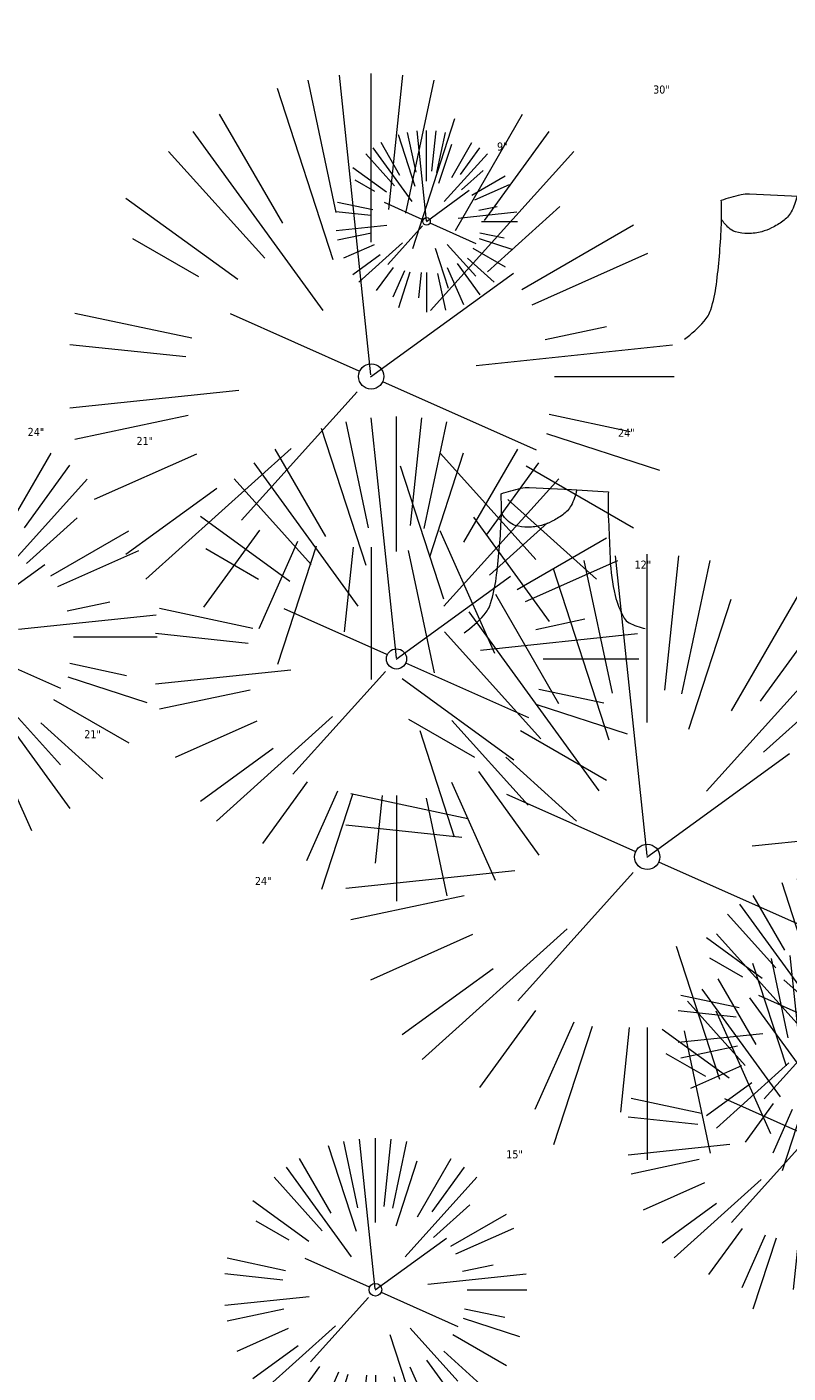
# Model space of a CAD drawing. Header units: feet. Extents: x 1133447 to 1140710, y 647622 to 649877.
# Tile 27 of 84: x 1134618 to 1134656, y 648816 to 648883. Entities that reach past the tile are written whole.
import ezdxf
from ezdxf import colors
from ezdxf.entities.mleader import LeaderData, LeaderLine
from ezdxf.math import Vec2, Vec3

# ---------------------------------------------------------------- set-up
doc = ezdxf.new("R2010")
doc.units = ezdxf.units.FT
doc.header["$MEASUREMENT"] = 0
for name, color, linetype in [('C-PRKG-ASPH', 8, 'Continuous'), ('C-PRKG-GRVL', 8, 'Continuous'), ('G-XREF', 7, 'Continuous')]:
    doc.layers.add(name, color=color, linetype=linetype)
doc.layers.add('V-ANNO-TEXT', color=7, linetype='Continuous', lineweight=13, plot=False)
doc.layers.add('V-SITE-VEGE', color=8, linetype='Continuous', lineweight=18)
doc.layers.add('V-SITE-VEGE-TEXT', color=8, linetype='Continuous', lineweight=18)
doc.styles.add('SEI-Dim & Leader', font='tahoma.ttf')
pattern_1 = [(115, (0, 0), (-1.132884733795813, -0.5282728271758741), [])]

# ---------------------------------------------------------------- blocks, each defined once
blk = doc.blocks.new('V-SITE-VEGE-Stump')
for points in [[(-0.122905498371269, -0.01429599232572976, 0.05261256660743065), (-0.09863241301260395, 0.007697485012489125, 0.1061947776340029), (-0.09053039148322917, 0.02191696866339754, 0.04486152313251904), (-0.08374707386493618, 0.05273626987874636, 0.02007395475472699), (-0.07764030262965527, 0.1228815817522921, 0.01167487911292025), (-0.07732468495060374, 0.1363966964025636, 0.007866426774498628), (-0.07764030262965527, 0.1564565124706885)], [(-0.07764030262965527, 0.1564565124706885, -0.02766804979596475), (-0.05341885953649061, 0.1633605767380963, -0.0679781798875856), (-0.04316680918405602, 0.1642506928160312), (0.008593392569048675, 0.1616126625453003), (0.05395851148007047, 0.1590945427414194)], [(0.01506844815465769, 0.161253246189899, -0.08286378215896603), (0.008147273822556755, 0.1419669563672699, -0.1113242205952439), (-0.002098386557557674, 0.130555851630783, -0.03931328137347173), (-0.01592715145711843, 0.1222882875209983, -0.04919659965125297), (-0.02797848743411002, 0.1177254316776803, -0.06600187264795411), (-0.0446681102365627, 0.1155126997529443, -0.07018691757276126), (-0.06035359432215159, 0.1177254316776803, -0.1148593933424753), (-0.06850904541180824, 0.1222766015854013, -0.0759377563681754), (-0.07734269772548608, 0.1331671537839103)], [(0.05395851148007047, 0.1590945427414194, 0.004334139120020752), (0.05376627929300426, 0.1369184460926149, 0.00834373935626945), (0.05395851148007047, 0.1253997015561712), (0.05605689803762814, 0.07623641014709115, 0.04625247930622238), (0.06241632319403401, 0.03170819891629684, 0.06962485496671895), (0.07334360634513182, 0.00381048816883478, 0.1497246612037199), (0.07941695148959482, -0.001975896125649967, 0.05852299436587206), (0.09922370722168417, -0.009139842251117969)]]:
    blk.add_lwpolyline(points, format="xyb")
blk = doc.blocks.new('V-SITE-VEGE-Coniferious Tree 2')
at = {"color": 0, "linetype": 'ByBlock'}
for p, q in [((-0.0574950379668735, 0.2703678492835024), (-0.1039851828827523, 0.4890788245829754)), ((-0.0003172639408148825, 0.0025937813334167), (-0.05229705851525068, 0.4972664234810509)), ((-3.601054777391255e-05, 0.2219193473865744), (-3.601054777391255e-05, 0.5000060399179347)), ((0.02890183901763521, 0.2753366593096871), (0.05222503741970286, 0.4972664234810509)), ((0.0571938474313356, 0.2692740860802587), (0.1039131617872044, 0.4890788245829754)), ((-0.06264093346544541, 0.1926377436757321), (-0.1545378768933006, 0.4755369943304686)), ((-0.1460065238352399, 0.2528363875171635), (-0.2500390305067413, 0.4330260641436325)), ((0.06850648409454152, 0.2109817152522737), (0.1382469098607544, 0.425630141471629)), ((0.139142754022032, 0.2410654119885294), (0.2499670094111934, 0.4330260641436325)), ((-0.07913071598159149, 0.1088658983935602), (-0.2939353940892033, 0.4045257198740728)), ((0.1868724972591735, 0.2572635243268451), (0.2938633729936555, 0.4045257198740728)), ((-0.1756943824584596, 0.1950752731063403), (-0.3346129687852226, 0.3715878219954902)), ((0.09777767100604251, 0.108636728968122), (0.3345409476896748, 0.3715878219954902)), ((-0.2201011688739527, 0.1598873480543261), (-0.4045617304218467, 0.2938993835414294)), ((0.1919663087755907, 0.1728666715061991), (0.3115823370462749, 0.2805763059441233)), ((0.2487690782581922, 0.143647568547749), (0.4329900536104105, 0.2500030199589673)), ((-0.2844040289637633, 0.1641894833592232), (-0.393144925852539, 0.2269610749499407)), ((0.2658942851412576, 0.1183972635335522), (0.4567507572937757, 0.2033670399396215)), ((-0.0009318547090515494, -0.0006770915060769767), (0.2349564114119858, 0.1707208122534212)), ((-0.2961437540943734, 0.06292784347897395), (-0.4891148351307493, 0.1039491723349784)), ((-0.01992166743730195, 0.008854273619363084), (-0.2318825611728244, 0.1032199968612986)), ((0.2872695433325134, 0.06106323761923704), (0.3884790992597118, 0.08257391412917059)), ((-0.3060292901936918, 0.03215663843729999), (-0.4973024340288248, 0.05226104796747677)), ((0.173080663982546, 0.01818771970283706), (0.497230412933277, 0.05226104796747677)), ((0.3024988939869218, 0), (0.4999700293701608, 0)), ((0.01849546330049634, -0.008260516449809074), (0.2719985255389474, -0.1211160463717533)), ((-0.2182782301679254, -0.02292736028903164), (-0.4973024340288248, -0.05226104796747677)), ((-0.02300503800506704, -0.02554197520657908), (-0.2137781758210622, -0.2373882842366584)), ((-0.302185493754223, -0.0642195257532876), (-0.4891148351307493, -0.1039491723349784)), ((0.2936342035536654, -0.06241742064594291), (0.4274066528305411, -0.09084484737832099)), ((0.2891445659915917, -0.09395946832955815), (0.4755009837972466, -0.1545018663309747)), ((-0.2881436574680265, -0.1282723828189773), (-0.4568227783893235, -0.2033670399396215)), ((-0.1320480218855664, -0.1188660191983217), (-0.3716238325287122, -0.3345769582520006)), ((0.1143820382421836, -0.1271057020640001), (0.2718110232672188, -0.301920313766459)), ((0.04781873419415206, -0.1473038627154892), (0.1192466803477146, -0.3671294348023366)), ((0.2555295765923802, -0.1475434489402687), (0.4329900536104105, -0.2500030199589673)), ((-0.254528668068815, -0.1848980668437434), (-0.4045617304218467, -0.2938993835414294)), ((0.2253521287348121, -0.2029399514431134), (0.3715518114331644, -0.3345769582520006)), ((0.1688618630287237, -0.2324611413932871), (0.2938633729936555, -0.4045257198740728)), ((-0.1842986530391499, -0.2536176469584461), (-0.2766747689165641, -0.3807650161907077)), ((0.1131111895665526, -0.2541280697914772), (0.2033310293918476, -0.4567867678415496)), ((-0.1213812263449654, -0.2725449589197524), (-0.1855903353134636, -0.4167758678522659)), ((-0.09098502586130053, -0.2799408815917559), (-0.1545378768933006, -0.4755369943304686)), ((-0.02966136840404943, -0.2817638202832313), (-0.04434904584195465, -0.4216092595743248)), ((-3.601054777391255e-05, -0.2817638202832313), (-3.601054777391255e-05, -0.5000060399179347)), ((0.06104806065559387, -0.2873055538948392), (0.1039131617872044, -0.4890788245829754))]:
    blk.add_line(p, q, dxfattribs=at)
blk.add_circle((-3.601054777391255e-05, 0), 0.02083358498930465)
blk = doc.blocks.new('_Open90')
at = {"color": 0, "linetype": 'ByBlock', "lineweight": -2}
for p, q in [((-0.5, 0.5), (0, 0)), ((0, 0), (-1, 0)), ((0, 0), (-0.5, -0.5))]:
    blk.add_line(p, q, dxfattribs=at)
blk = doc.blocks.new('C_PHTCH-PACTOLA_02403811')
at = {"layer": 'C-PRKG-ASPH'}
h = blk.add_hatch(dxfattribs=at)
h.set_pattern_fill('ANSI31', color=256, scale=10, angle=70)
h.set_pattern_definition(pattern_1)
edge = h.paths.add_edge_path(flags=16)
edge.add_arc((1135093.567290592, 648760.3570235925), 541.9999999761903, 143.5703577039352, 153.2664360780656, ccw=False)
edge.add_arc((1135093.567290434, 648760.3570237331), 541.9999997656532, 133.8742793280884, 143.5703577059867, ccw=False)
edge.add_line((1134717.918854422, 649151.0643979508), (1134791.743864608, 649222.0439889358))
edge.add_arc((1134924.814897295, 649083.6384245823), 191.9999999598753, 124.33581191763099, 133.8742793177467, ccw=False)
edge.add_line((1134816.518779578, 649242.1816391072), (1134837.543218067, 649256.5428028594))
edge.add_arc((1134886.614896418, 649184.7029087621), 87.00000000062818, 64.86660358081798, 124.33581191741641, ccw=False)
edge.add_line((1134923.566161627, 649263.4658695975), (1134945.862647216, 649253.0055803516))
edge.add_arc((1134736.896871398, 648807.5874571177), 491.9999999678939, 56.45911934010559, 64.86660355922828, ccw=False)
edge.add_line((1135008.742528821, 649217.6654234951), (1135070.901654, 649176.4593855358))
edge.add_arc((1135036.644680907, 649124.7828938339), 62.00000000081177, -10.868034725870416, 56.45911933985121, ccw=False)
edge.add_line((1135097.532652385, 649113.0929439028), (1135091.831089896, 649083.3959326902))
edge.add_arc((1135001.481196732, 649100.7423100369), 92.00000001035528, 337.8486329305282, 349.13196525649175, ccw=False)
edge.add_line((1135086.690765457, 649066.0532714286), (1135029.43531187, 648925.4119419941))
edge.add_arc((1134573.749357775, 649110.9228871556), 491.9999995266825, 335.73595333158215, 337.84863296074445, ccw=False)
edge.add_line((1135022.286728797, 648908.7392420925), (1134970.105907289, 648792.9779079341))
edge.add_line((1134970.105907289, 648792.9779079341), (1134955.070696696, 648759.622817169))
edge.add_arc((1134506.533324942, 648961.8064625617), 492.0000003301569, 331.3465562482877, 335.7359533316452, ccw=False)
edge.add_line((1134938.281078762, 648725.8872446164), (1134902.771388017, 648660.9021647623))
edge.add_arc((1134778.161263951, 648728.9926705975), 142.0000000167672, 305.95733191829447, 331.34655630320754, ccw=False)
edge.add_line((1134861.541195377, 648614.0501326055), (1134757.483908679, 648538.5664206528))
edge.add_arc((1134835.579196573, 648430.9089730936), 133.0000000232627, 125.9573319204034, 166.4171722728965)
edge.add_arc((1134672.277915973, 648470.363906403), 35.00000000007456, 244.10855969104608, 346.41717227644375, ccw=False)
edge.add_arc((1134691.461854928, 648509.9128519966), 78.95614352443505, 214.9055155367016, 244.1168481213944, ccw=False)
edge.add_line((1134626.710174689, 648464.732186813), (1134623.062749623, 648469.9579645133))
edge.add_arc((1134821.506139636, 648608.4650796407), 241.9999999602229, 191.1167612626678, 214.9138039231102, ccw=False)
edge.add_line((1134584.046954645, 648561.8052956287), (1134566.403948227, 648651.5934078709))
edge.add_arc((1135049.172208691, 648746.4554480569), 491.9999999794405, 187.9519260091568, 191.1167612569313, ccw=False)
edge.add_line((1134561.903038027, 648678.391101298), (1134552.825444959, 648743.3771249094))
edge.add_arc((1134842.017716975, 648783.7730382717), 292.0000000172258, 166.3961174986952, 187.9519260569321, ccw=False)
edge.add_line((1134558.209758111, 648852.4537669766), (1134566.77306571, 648887.8397463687))
edge.add_arc((1135093.567290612, 648760.357023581), 542.0000000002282, 158.0478401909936, 166.396117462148, ccw=False)
edge.add_arc((1135093.567290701, 648760.357023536), 542.0000000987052, 153.2664360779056, 158.0478401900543, ccw=False)
edge = h.paths.add_edge_path()
edge.add_line((1134664.934415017, 648091.0186503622), (1134641.753924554, 648097.236757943))
edge.add_arc((1135131.441785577, 647965.8792352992), 506.9999999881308, 154.1154939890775, 164.9840567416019, ccw=False)
edge.add_arc((1135131.44177555, 647965.8792402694), 506.9999887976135, 153.4314984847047, 154.115493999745, ccw=False)
edge.add_arc((1134241.513528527, 648410.9103548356), 488.0000000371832, 333.4314984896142, 338.6383717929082)
edge.add_line((1134695.987914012, 648233.1548120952), (1134704.112198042, 648253.9264793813))
edge.add_arc((1134529.027803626, 648322.4060737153), 188.0000000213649, 338.6383717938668, 377.1954705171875)
edge.add_arc((1134651.306425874, 648360.2470375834), 60.00000000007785, 17.1954705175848, 74.97265706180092)
edge.add_line((1134666.863224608, 648418.1951696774), (1134661.500576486, 648419.8056636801))
edge.add_arc((1134691.489318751, 648509.9450223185), 94.99699278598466, 223.9418846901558, 251.5980721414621, ccw=False)
edge.add_arc((1134691.535842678, 648509.9839590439), 95.05751145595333, 214.9165962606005, 223.9393241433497, ccw=False)
edge.add_line((1134613.590003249, 648455.5746160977), (1134609.942525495, 648460.8004692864))
edge.add_arc((1134821.506139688, 648608.4650796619), 258.0000000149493, 191.1167612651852, 214.9138039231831, ccw=False)
edge.add_line((1134568.347173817, 648558.7203512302), (1134550.704167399, 648648.5084634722))
edge.add_arc((1135049.172208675, 648746.4554480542), 507.9999999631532, 187.9519260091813, 191.1167612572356, ccw=False)
edge.add_line((1134546.056886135, 648676.177626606), (1134536.979293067, 648741.163650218))
edge.add_arc((1134842.01771694, 648783.7730382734), 307.9999999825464, 166.3961174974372, 187.9519260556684, ccw=False)
edge.add_line((1134542.658637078, 648856.2170945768), (1134551.221944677, 648891.6030739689))
edge.add_arc((1135093.567290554, 648760.3570237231), 557.9999999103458, 163.9213237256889, 166.3961174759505, ccw=False)
edge.add_arc((1134538.177323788, 648920.4382053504), 19.99999999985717, 343.9213237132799, 402.7699397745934)
edge.add_line((1134552.859048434, 648934.0193305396), (1134533.446357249, 648955.005204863))
edge.add_arc((1135093.567290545, 648760.3570234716), 592.9783928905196, 146.0187423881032, 160.8370986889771, ccw=False)
edge.add_line((1134601.857481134, 649091.7855040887), (1134616.582948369, 649064.0343807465))
edge.add_arc((1134620.999668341, 649066.3780071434), 5.000000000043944, 207.9515834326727, 327.0740857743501)
edge.add_arc((1135093.567290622, 648760.3570235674), 558.0000000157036, 133.8742793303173, 147.0740857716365, ccw=False)
edge.add_line((1134706.829601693, 649162.5981949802), (1134780.654611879, 649233.5777859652))
edge.add_arc((1134924.814897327, 649083.6384245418), 208.0000000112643, 124.3358119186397, 133.8742793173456, ccw=False)
edge.add_line((1134807.494103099, 649255.3935736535), (1134828.518541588, 649269.7547374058))
edge.add_arc((1134886.614896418, 649184.7029087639), 102.9999999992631, 64.86660357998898, 124.33581191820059, ccw=False)
edge.add_line((1134930.361796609, 649277.9510118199), (1134952.658282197, 649267.4907225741))
edge.add_arc((1134736.896871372, 648807.5874570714), 508.0000000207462, 56.4591193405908, 64.86660355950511, ccw=False)
edge.add_line((1135017.583038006, 649231.0012923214), (1135079.742163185, 649189.7952543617))
edge.add_arc((1135036.644680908, 649124.782893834), 77.99999999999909, -10.868034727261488, 56.45911934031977, ccw=False)
edge.add_line((1135113.245677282, 649110.0761826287), (1135107.544114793, 649080.3791714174))
edge.add_arc((1135001.481196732, 649100.7423100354), 108.0000000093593, 337.84863293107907, 349.131965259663, ccw=False)
edge.add_line((1135101.509820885, 649060.0203951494), (1135044.254367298, 648919.3790657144))
edge.add_arc((1134573.749357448, 649110.9228872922), 507.9999998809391, 335.7359533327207, 337.84863295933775, ccw=False)
edge.add_line((1135036.873309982, 648902.1641641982), (1134969.657277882, 648753.0477392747))
edge.add_arc((1134506.53332524, 648961.8064624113), 507.9999999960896, 331.346556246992, 335.73595333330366, ccw=False)
edge.add_line((1134952.321656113, 648718.215074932), (1134916.811965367, 648653.2299950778))
edge.add_arc((1134778.161263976, 648728.9926705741), 157.9999999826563, 305.9573319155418, 331.3465563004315, ccw=False)
edge.add_line((1134870.936117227, 648601.0988607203), (1134766.878830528, 648525.6151487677))
edge.add_arc((1134835.579196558, 648430.9089731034), 117.0000000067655, 125.9573319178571, 162.264860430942)
edge.add_arc((1134752.713885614, 648457.4106757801), 29.99999999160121, 162.264860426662, 196.8024120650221)
edge.add_arc((1134835.579196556, 648430.9089731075), 113.0000000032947, 170.9217318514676, 197.5476736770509)
edge.add_line((1134727.837491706, 648396.8395581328), (1134731.162683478, 648386.3239143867))
edge.add_arc((1134529.027802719, 648322.4060734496), 212.0000009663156, 11.340079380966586, 17.54767372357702, ccw=False)
edge.add_arc((1134529.055568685, 648322.403813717), 211.9732215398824, -20.64909134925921, 11.342153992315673, ccw=False)
edge.add_arc((1134759.869013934, 648235.3149369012), 34.72371615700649, 159.1871917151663, 239.4135572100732)
edge.add_line((1134742.200276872, 648205.422593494), (1134709.513, 648185.696))
edge.add_line((1134709.513, 648185.696), (1134698.996135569, 648181.0065459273))
edge.add_arc((1135131.441785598, 647965.8792352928), 483.0000000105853, 153.5511843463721, 164.9840567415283)
h = blk.add_hatch(dxfattribs=at)
h.set_pattern_fill('ANSI31', color=256, scale=10, angle=70)
h.set_pattern_definition(pattern_1)
edge = h.paths.add_edge_path()
edge.add_arc((1134528.118781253, 648951.5747513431), 468.1169545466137, 332.7082799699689, 335.7919468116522)
edge.add_line((1134955.070696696, 648759.622817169), (1134970.105907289, 648792.9779079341))
edge.add_arc((1134854.663832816, 648781.6144823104), 116.0000000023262, 5.621742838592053, 27.25393242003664)
edge.add_line((1134957.786175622, 648834.7349342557), (1134921.92741579, 648904.3472810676))
edge.add_arc((1134737.018387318, 648809.0968155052), 208.0000000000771, 27.25393242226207, 94.11677930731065)
edge.add_line((1134722.086161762, 649016.5601342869), (1134632.500993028, 649010.1122188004))
edge.add_arc((1134637.239103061, 648944.282511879), 66.00000000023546, 94.1167793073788, 114.8502392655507)
edge.add_arc((1135093.567290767, 648760.3570235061), 542.000000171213, 153.2664360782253, 158.047840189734)
edge.add_arc((1134637.23910306, 648944.2825118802), 49.99999999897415, 94.11677930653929, 158.0478401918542, ccw=False)
edge.add_line((1134633.649625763, 648994.1535019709), (1134723.234794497, 649000.6014174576))
edge.add_arc((1134737.018387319, 648809.0968155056), 191.9999999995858, 27.25393242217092, 94.1167793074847, ccw=False)
edge.add_line((1134907.703644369, 648897.0203221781), (1134943.5624042, 648827.4079753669))
edge.add_arc((1134854.663832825, 648781.6144823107), 99.99999999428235, -26.539358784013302, 27.253932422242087, ccw=False)
at = {"layer": 'C-PRKG-GRVL'}
h = blk.add_hatch(dxfattribs=at)
h.set_pattern_fill('AR-SAND', color=256)
h.set_pattern_definition([(37.50000000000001, (0, 0), (-0.06299335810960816, 1.926823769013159), [0, -1.52, 0, -1.7, 0, -1.625]), (7.499999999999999, (0, 0), (1.769776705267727, 2.82214606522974), [0, -0.82, 0, -1.37, 0, -0.525]), (327.5, (-1.23, 0), (3.114141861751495, 0.005659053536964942), [0, -0.5, 0, -1.8, 0, -2.35]), (317.5, (-1.23, 0), (3.006126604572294, 0.8776755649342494), [0, -0.25, 0, -1.18, 0, -1.35])])
edge = h.paths.add_edge_path()
edge.add_line((1134574.023876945, 648882.9411007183), (1134622.967656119, 648909.6471722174))
edge.add_line((1134622.967656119, 648909.6471722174), (1134615.303928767, 648923.6923594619))
edge.add_line((1134615.303928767, 648923.6923594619), (1134577.776944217, 648903.2158381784))
edge.add_arc((1134575.861012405, 648906.7271349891), 4.000000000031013, 164.2129116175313, 298.6189981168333, ccw=False)
edge.add_arc((1135093.567282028, 648760.3570260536), 541.9999910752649, 164.2129116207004, 166.3961175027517)
edge.add_line((1134566.77306571, 648887.8397463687), (1134561.699824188, 648866.8756950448))
edge.add_arc((1134585.998450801, 648860.9954956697), 24.99999999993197, 118.61899820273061, 166.3961174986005, ccw=False)
blk = doc.blocks.new('C_XBASE-PACTOLA_02403811')
at = {"layer": 'V-SITE-VEGE'}
for name, p, xscale, yscale, zscale in [('V-SITE-VEGE-Coniferious Tree 2', (1134635.532, 648865.304), 29.99963760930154, 29.99963760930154, 29.99963760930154), ('V-SITE-VEGE-Coniferious Tree 2', (1134638.273, 648872.984), 8.999891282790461, 8.999891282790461, 8.999891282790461), ('V-SITE-VEGE-Stump', (1134655.995, 648867.726), 40.31522404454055, 40.31522404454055, 40.31522404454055), ('V-SITE-VEGE-Coniferious Tree 2', (1134614.444, 648852.408), 20.99974632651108, 20.99974632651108, 20.99974632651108), ('V-SITE-VEGE-Stump', (1134645.097, 648853.184), 40.31522404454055, 40.31522404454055, 40.31522404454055), ('V-SITE-VEGE-Coniferious Tree 2', (1134649.199, 648841.511), 29.99963760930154, 29.99963760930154, 29.99963760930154), ('V-SITE-VEGE-Coniferious Tree 2', (1134658.194, 648833.097), 14.99981880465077, 14.99981880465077, 14.99981880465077), ('V-SITE-VEGE-Coniferious Tree 2', (1134657.213, 648827.678), 17.99978256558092, 17.99978256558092, 17.99978256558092), ('V-SITE-VEGE-Coniferious Tree 2', (1134635.742, 648820.076), 14.99981880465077, 14.99981880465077, 14.99981880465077)]:
    blk.add_blockref(name, p, dxfattribs=dict(at, xscale=xscale, yscale=yscale, zscale=zscale))
at = {"layer": 'V-SITE-VEGE', "xscale": 23.99971008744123, "yscale": 23.99971008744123, "zscale": 23.99971008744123, "rotation": 8.537736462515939e-07}
blk.add_blockref('V-SITE-VEGE-Coniferious Tree 2', (1134636.787, 648851.314), dxfattribs=at)
at = {"layer": 'V-SITE-VEGE-TEXT', "char_height": 0.4, "attachment_point": 7, "style": 'SEI-Dim & Leader'}
for s, insert in [('30"', (1134649.49090625, 648879.304)), ('9"', (1134641.760671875, 648876.484)), ('24"', (1134618.530125, 648862.356)), ('24"', (1134647.754125, 648862.314)), ('21"', (1134623.915234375, 648861.908)), ('12"', (1134648.574594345, 648855.784)), ('21"', (1134621.330234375, 648847.385)), ('24"', (1134629.778125, 648840.117)), ('15"', (1134642.221453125, 648826.576))]:
    blk.add_mtext(s, dxfattribs=dict(at, insert=insert))
at = {"layer": 'V-ANNO-TEXT'}
ml = blk.add_multileader_mtext('Standard', dxfattribs=at)
ml.set_content('Water Line Drain', color=256, style='SEI-Dim & Leader')
ml.set_leader_properties(color=256, linetype='ByLayer', lineweight=-1)
ml.set_arrow_properties(name='OPEN90')
ml.build(insert=Vec2(0, 0))
ml.multileader.update_dxf_attribs({"text_left_attachment_type": 2, "text_right_attachment_type": 2, "dogleg_length": 0.1, "arrow_head_size": 3.2, "scale": 40})
ctx = ml.context
ctx.base_point, ctx.scale, ctx.arrow_head_size, ctx.plane_origin = Vec3(1134600.057651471, 648892.9465817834), 40, 3.2, Vec3(1134591.097, 648882.276)
ctx.left_attachment, ctx.right_attachment = 2, 2
notes = []
notes.append((ctx, [(0, (1, 1, 0), (1134596.057651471, 648892.9465817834), (1, 0), 4, [(0, [(1134591.097, 648882.276)], 0, [])])]))
ctx.mtext.insert, ctx.mtext.flow_direction = Vec3(1134602.057651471, 648895.0016523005), 5
for ctx, leaders in notes:
    for number, flags, end, landing, length, lines in leaders:
        leader = LeaderData()
        leader.index, (leader.has_last_leader_line, leader.has_dogleg_vector, leader.attachment_direction) = number, flags
        leader.last_leader_point, leader.dogleg_vector, leader.dogleg_length = Vec3(end), Vec3(landing), length
        for number, points, colour, breaks in lines:
            line = LeaderLine()
            line.index, line.vertices, line.color, line.breaks = number, Vec3.list(points), colors.encode_raw_color(colour), breaks
            leader.lines.append(line)
        ctx.leaders.append(leader)

msp = doc.modelspace()

# ---------------------------------------------------------------- block references
at = {"layer": 'G-XREF'}
msp.add_blockref('C_XBASE-PACTOLA_02403811', (0, 0), dxfattribs=at)

# ---------------------------------------------------------------- next in the draw order: block references
msp.add_blockref('C_PHTCH-PACTOLA_02403811', (0, 0), dxfattribs=at)

doc.saveas('drawing.dxf')
